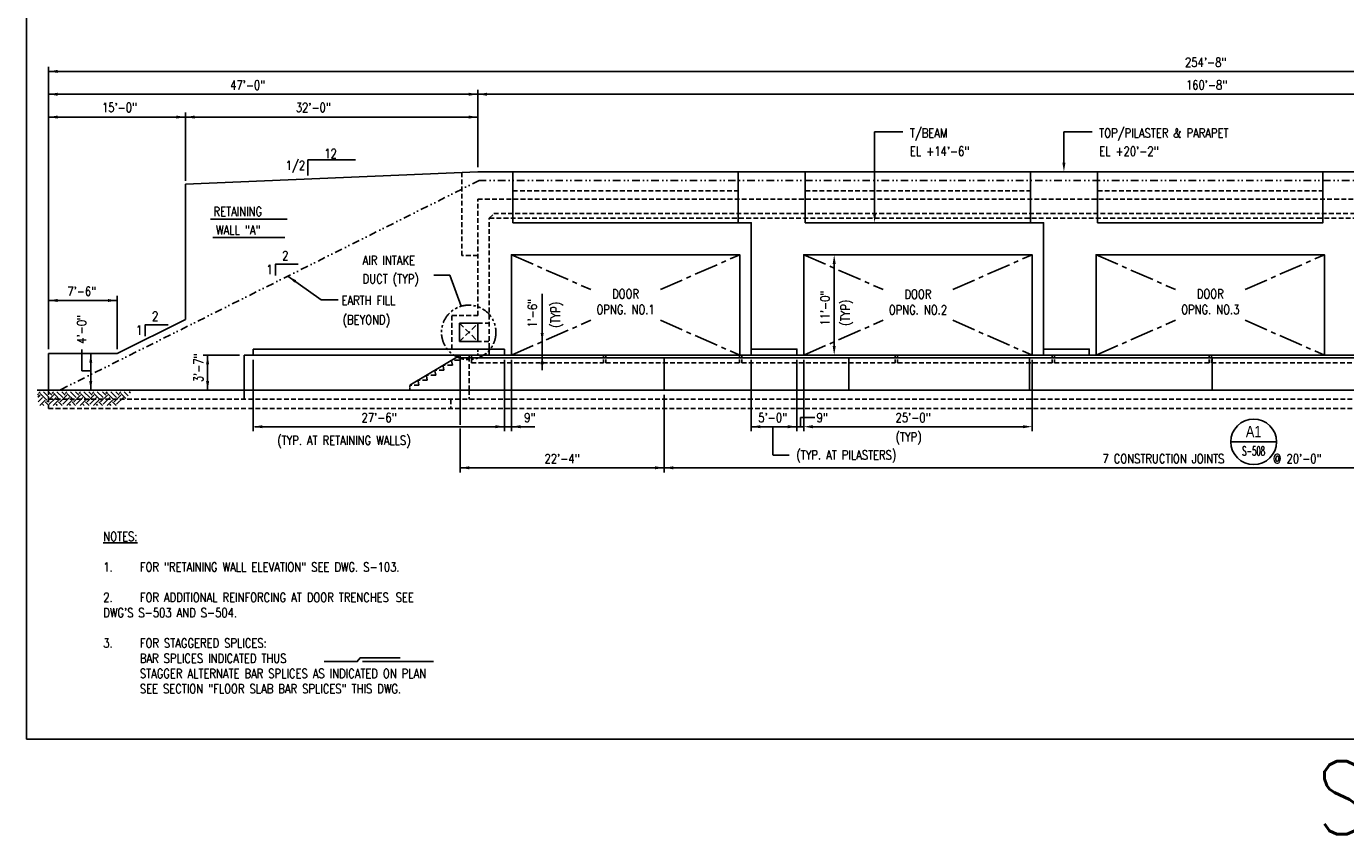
# Model space of a CAD drawing. Header units: inches. Extents: x -9715 to 32893, y -15613 to -1138.
# Tile 45 of 256: x 3448 to 5180, y -9673 to -8610. Entities that reach past the tile are written whole.
import ezdxf
from ezdxf.enums import TextEntityAlignment as Align

# ---------------------------------------------------------------- set-up
doc = ezdxf.new("R2010")
doc.units = ezdxf.units.IN
doc.header["$MEASUREMENT"] = 0
for name, pattern in [('CENTER', [2, 1.25, -0.25, 0.25, -0.25]), ('DASHED', [0.75, 0.5, -0.25]), ('DIVIDE2', [0.625, 0.25, -0.125, 0, -0.125, 0, -0.125]), ('HIDDEN', [0.375, 0.25, -0.125]), ('PHANTOM4', [0.625, 0.3125, -0.0625, 0.0625, -0.0625, 0.0625, -0.0625])]:
    doc.linetypes.add(name, pattern=pattern)
doc.layers.get('0').update_dxf_attribs({"color": 252})
doc.layers.get('DEFPOINTS').update_dxf_attribs({"color": 11})
for name, color, linetype in [('S-ANNO-DIMS', 2, 'Continuous'), ('S-ANNO-SYMB', 2, 'Continuous'), ('S-ANNO-TEXT', 2, 'Continuous'), ('S-FNDN', 7, 'Continuous'), ('S-FNDN-FTNG-REBAR', 5, 'Continuous'), ('S1', 2, 'Continuous'), ('S5', 1, 'Continuous'), ('S6', 1, 'Continuous'), ('S7', 2, 'Continuous')]:
    doc.layers.add(name, color=color, linetype=linetype)
doc.styles.add('125', font='romans.shx', dxfattribs={"width": 0.8, "height": 2})
doc.styles.add('ROMANS', font='ROMANS.shx', dxfattribs={"width": 0.8})
doc.styles.get("Standard").update_dxf_attribs({"font": 'romans.shx', "width": 0.8})
doc.styles.add('TITTEXTL', font='swiss.ttf', dxfattribs={"width": 0.8})
doc.dimstyles.new('SX-FRAC', dxfattribs={"dimtxt": 12, "dimasz": 12, "dimexe": 6, "dimexo": 6, "dimgap": 0.09375, "dimtad": 1, "dimdec": 4, "dimzin": 3, "dimdsep": 46, "dimtxsty": 'Standard', "dimcen": 0.09375, "dimclrd": 1, "dimclre": 1, "dimclrt": 3, "dimadec": 0, "dimazin": 0, "dimtfac": 1, "dimtdec": 4, "dimtix": 1, "dimtofl": 0, "dimtmove": 2, "dimatfit": 3, "dimfxl": 1, "dimtvp": 0.5, "dimtolj": 1, "dimtzin": 3, "dimarcsym": 0})

# ---------------------------------------------------------------- blocks, each defined once
blk = doc.blocks.new('*X690')
at = {"color": 0}
for p, q in [((265.2, 563.5), (264.1, 564.6)), ((264.4, 560.5), (267.4, 563.5)), ((265, 554.4), (270.7, 560.2)), ((265.2, 565.7), (267.3, 567.9)), ((267, 549.9), (274, 556.8)), ((276.2, 556.8), (267.4, 565.7)), ((279.5, 560.2), (271.8, 567.9)), ((278.8, 549.9), (274, 554.6)), ((276.2, 554.6), (285.1, 563.5)), ((282.8, 563.5), (278.5, 567.9)), ((279.5, 551.3), (286.7, 558.5)), ((282.8, 565.7), (285, 567.9)), ((286.7, 564), (285.1, 565.7)), ((293.9, 556.8), (286.7, 564)), ((286.7, 558.5), (288.4, 560.2)), ((286.7, 551.9), (291.7, 556.8)), ((297.2, 560.2), (289.5, 567.9)), ((296.5, 549.9), (291.7, 554.6)), ((293.9, 554.6), (302.7, 563.5)), ((300.5, 563.5), (296.1, 567.9)), ((297.2, 551.3), (306, 560.2)), ((300.5, 565.7), (302.7, 567.9)), ((302.4, 549.9), (309.4, 556.8)), ((311.6, 556.8), (302.7, 565.7)), ((314.9, 560.2), (307.2, 567.9)), ((314.1, 549.9), (309.4, 554.6)), ((311.6, 554.6), (320.4, 563.5)), ((318.2, 563.5), (313.8, 567.9)), ((314.9, 551.3), (323.7, 560.2)), ((318.2, 565.7), (320.4, 567.9)), ((320.1, 549.9), (327, 556.8)), ((329.2, 556.8), (320.4, 565.7)), ((332.6, 560.2), (324.9, 567.9)), ((331.8, 549.9), (327, 554.6)), ((329.2, 554.6), (338.1, 563.5)), ((335.9, 563.5), (331.5, 567.9)), ((332.6, 551.3), (341.4, 560.2)), ((335.9, 565.7), (338.1, 567.9)), ((337.7, 549.9), (344.7, 556.8)), ((346.9, 556.8), (338.1, 565.7)), ((350.2, 560.2), (342.5, 567.9)), ((349.5, 549.9), (344.7, 554.6)), ((346.9, 554.6), (355.8, 563.5)), ((353.6, 563.5), (349.2, 567.9)), ((350.2, 551.3), (359.1, 560.2)), ((353.6, 565.7), (355.7, 567.9)), ((355.4, 549.9), (362.4, 556.8)), ((364.6, 556.8), (355.8, 565.7)), ((367.9, 560.2), (360.2, 567.9)), ((367.2, 549.9), (362.4, 554.6)), ((364.6, 554.6), (373.4, 563.5)), ((371.2, 563.5), (366.8, 567.9)), ((367.9, 551.3), (376.8, 560.2)), ((371.2, 565.7), (373.4, 567.9)), ((380.2, 558.9), (373.4, 565.7)), ((383.2, 562.6), (377.9, 567.9)), ((386.1, 566.3), (384.5, 567.9)), ((272.2, 549.9), (270.7, 551.3)), ((284.7, 549.9), (286.7, 551.9)), ((289.8, 549.9), (288.4, 551.3)), ((307.5, 549.9), (306, 551.3)), ((325.2, 549.9), (323.7, 551.3)), ((342.9, 549.9), (341.4, 551.3)), ((360.5, 549.9), (359.1, 551.3))]:
    blk.add_line(p, q, dxfattribs=at)
blk = doc.blocks.new('Anno_Section_A2')
at = {"color": 0, "linetype": 'ByBlock', "lineweight": -2}
blk.add_line((2.5, 0), (-2.5, 0), dxfattribs=at)
blk.add_circle((0, 0), 2.5, dxfattribs=at)
at = {"color": 0, "linetype": 'ByBlock', "lineweight": -2, "style": 'ROMANS', "width": 0.8}
blk.add_attdef('NUMBER', text='', height=1, dxfattribs=at).set_placement((0, 0.5), align=Align.CENTER)
blk.add_attdef('SHEET', text='', height=0.75, dxfattribs=at).set_placement((0, -0.5), align=Align.TOP_CENTER)

msp = doc.modelspace()

# ---------------------------------------------------------------- linework, layer by layer
at = {"layer": 'DEFPOINTS'}
msp.add_lwpolyline([(3447.57573, -9546.81484), (6573.42378, -9546.81484), (6573.42378, -7578.81484), (3447.57573, -7578.81484)], close=True, dxfattribs=at)
at = {"layer": 'S-ANNO-DIMS'}
for p, q in [((3689.32445, -8863.27599), (3790.32257, -8863.27599)), ((3692.61026, -8887.55461), (3787.03676, -8887.55461))]:
    msp.add_line(p, q, dxfattribs=at)
at = {"layer": 'S-ANNO-TEXT'}
for p, q in [((3817.13725, -8806.07703), (3817.13725, -8785.53758)), ((3817.13725, -8785.53758), (3879.90256, -8785.53758))]:
    msp.add_line(p, q, dxfattribs=at)
at = {"layer": 'S-FNDN', "color": 2, "linetype": 'DASHED'}
for p, q in [((3733.60844, -9088.14245), (3733.60844, -9100.14245)), ((4017.16374, -9088.14245), (4017.16374, -9100.14245))]:
    msp.add_line(p, q, dxfattribs=at)
at = {"layer": 'S-FNDN-FTNG-REBAR', "color": 5}
msp.add_line((3888.95213, -9444.56761), (3982.20576, -9444.56761), dxfattribs=at)
msp.add_lwpolyline([(3838.84533, -9444.81326), (3882.08614, -9444.81326), (3885.85904, -9439.87576), (3938.54569, -9439.87576)], dxfattribs=at)
at = {"layer": 'S1', "color": 3}
for p, q in [((4040.60844, -8801.26478), (3656.60844, -8817.22478)), ((4040.60844, -8801.26478), (5968.60844, -8801.26478)), ((3656.60844, -8995.14245), (3656.60844, -8817.22478)), ((3566.60844, -9040.14245), (3656.60844, -8995.14245)), ((3476.60844, -9088.14245), (3476.60844, -9040.14245)), ((3476.60844, -9040.14245), (3566.60844, -9040.14245)), ((4017.16374, -9042.14245), (3733.60844, -9042.14245)), ((3733.60844, -9042.14245), (3733.60844, -9088.14245)), ((3745.60844, -9042.14245), (3745.60844, -9034.14245)), ((4017.16374, -9042.14245), (3951.16374, -9081.57103)), ((4017.16374, -9042.14245), (4017.16374, -9088.14245)), ((4029.16374, -9042.14245), (4029.16374, -9045.64245)), ((4032.16374, -9042.14245), (4032.16374, -9045.64245)), ((4075.60844, -9042.14245), (4075.60844, -9034.14245)), ((4205.7399, -9042.14245), (4205.7399, -9045.64245)), ((4208.7399, -9042.14245), (4208.7399, -9045.64245)), ((4384.19279, -9042.14245), (4384.19279, -9045.64245)), ((4387.19279, -9042.14245), (4387.19279, -9045.64245)), ((4588.90657, -9042.14245), (4588.90657, -9045.64245)), ((4591.90657, -9042.14245), (4591.90657, -9045.64245)), ((4795.07324, -9042.14245), (4795.07324, -9045.64245)), ((4798.07324, -9042.14245), (4798.07324, -9045.64245)), ((5001.2399, -9042.14245), (5001.2399, -9045.64245)), ((5004.2399, -9042.14245), (5004.2399, -9045.64245)), ((4285.16374, -9045.64245), (4285.16374, -9088.14245)), ((4527.75709, -9045.64245), (4527.75709, -9088.14245)), ((4765.16374, -9045.64245), (4765.16374, -9088.14245)), ((5005.16374, -9045.64245), (5005.16374, -9088.14245))]:
    msp.add_line(p, q, dxfattribs=at)
at = {"layer": 'S1', "color": 1, "linetype": 'DIVIDE2', "ltscale": 40}
for p, q in [((4042.4315, -8812.56498), (3491.27654, -9088.14245)), ((5966.78538, -8812.56498), (4042.4315, -8812.56498))]:
    msp.add_line(p, q, dxfattribs=at)
at = {"layer": 'S1', "color": 2, "linetype": 'HIDDEN', "ltscale": 25}
for p, q in [((4040.60844, -8990.14245), (4040.60844, -8837.14245)), ((4055.60844, -8862.14245), (4061.60844, -8856.14245)), ((4055.60844, -9042.14245), (4055.60844, -8862.14245)), ((4061.60844, -8856.14245), (5947.60844, -8856.14245)), ((4006.60844, -9034.14245), (4006.60844, -8990.14245)), ((4040.60844, -9000.14245), (4055.60844, -9000.14245)), ((4054.91901, -9024.14245), (4040.60844, -9024.14245)), ((4029.16374, -9088.14245), (4029.16374, -9045.64245)), ((3476.60844, -9088.14245), (3476.60844, -9112.14245)), ((4029.16374, -9088.14245), (4029.16374, -9100.14245)), ((3476.60844, -9100.14245), (6532.60844, -9100.14245)), ((3476.60844, -9112.14245), (6532.60844, -9112.14245)), ((4005.16374, -9100.14245), (4005.16374, -9112.14245))]:
    msp.add_line(p, q, dxfattribs=at)
at = {"layer": 'S1', "color": 2, "linetype": 'HIDDEN', "ltscale": 15}
msp.add_line((4040.60844, -9034.14245), (4040.60844, -9042.14245), dxfattribs=at)
at = {"layer": 'S1', "color": 2}
msp.add_line((3461.7021, -9088.14245), (6538.63416, -9088.14245), dxfattribs=at)
at = {"layer": 'S1', "color": 3, "linetype": 'HIDDEN'}
msp.add_line((3951.16374, -9081.57103), (3951.16374, -9088.14245), dxfattribs=at)
at = {"layer": 'S1', "color": 2, "linetype": 'HIDDEN', "ltscale": 25}
for points in [[(4040.60844, -8911.26478), (4019.60844, -8911.26478), (4019.60844, -8802.18016)], [(5968.60844, -8837.14245), (4040.60844, -8837.14245)], [(4086.60844, -8826.26478), (4382.60844, -8826.26478)], [(4470.60844, -8826.26478), (4766.60844, -8826.26478)], [(4854.60844, -8826.26478), (5150.60844, -8826.26478)], [(4055.60844, -8862.14245), (5953.60844, -8862.14245)], [(4006.60844, -8990.14245), (4040.60844, -8990.14245)], [(4016.16374, -9048.71388), (4006.16374, -9048.71388), (4006.16374, -9049.71388), (4007.10163, -9055.28531), (3995.16374, -9055.28531), (3995.16374, -9056.28531), (3996.04884, -9061.85674), (3984.16374, -9061.85674), (3984.16374, -9062.85674), (3985.18548, -9068.42817), (3973.16374, -9068.42817), (3973.16374, -9069.42817), (3974.16374, -9074.9996), (3962.16374, -9074.9996), (3962.16374, -9075.9996), (3963.16374, -9081.57103), (3951.16374, -9081.57103)], [(4032.16374, -9047.64245), (4032.16374, -9052.14245), (4205.7399, -9052.14245), (4205.7399, -9047.64245)], [(4208.7399, -9047.64245), (4208.7399, -9052.14245), (4384.19279, -9052.14245), (4384.19279, -9047.64245)], [(4387.19279, -9047.64245), (4387.19279, -9052.14245), (4588.90657, -9052.14245), (4588.90657, -9047.64245)], [(4591.90657, -9047.64245), (4591.90657, -9052.14245), (4795.07324, -9052.14245), (4795.07324, -9047.64245)], [(4798.07324, -9047.64245), (4798.07324, -9052.14245), (5001.2399, -9052.14245), (5001.2399, -9047.64245)], [(5004.2399, -9047.64245), (5004.2399, -9052.14245), (5207.40657, -9052.14245), (5207.40657, -9047.64245)]]:
    msp.add_lwpolyline(points, dxfattribs=at)
at = {"layer": 'S1', "color": 3}
for points in [[(4399.60844, -9042.14245), (4399.60844, -8868.14245), (4086.60844, -8868.14245), (4086.60844, -8801.26478)], [(4382.60844, -8868.14245), (4382.60844, -8801.26478)], [(4783.60844, -9042.14245), (4783.60844, -8868.14245), (4470.60844, -8868.14245), (4470.60844, -8801.26478)], [(4766.60844, -8868.14245), (4766.60844, -8801.26478)], [(5150.60844, -8801.26478), (5150.60844, -8868.14245), (4854.60844, -8868.14245), (4854.60844, -8801.26478)], [(4084.60844, -9042.14245), (4084.60844, -8910.14245), (4384.60844, -8910.14245), (4384.60844, -9042.14245)], [(4468.60844, -9042.14245), (4468.60844, -8910.14245), (4768.60844, -8910.14245), (4768.60844, -9042.14245)], [(4852.60844, -9042.14245), (4852.60844, -8910.14245), (5152.60844, -8910.14245), (5152.60844, -9042.14245)], [(3745.60844, -9034.14245), (4075.60844, -9034.14245)], [(4017.16374, -9042.14245), (5992.60844, -9042.14245)], [(4399.60844, -9034.14245), (4459.60844, -9034.14245), (4459.60844, -9042.14245)], [(4783.60844, -9034.14245), (4843.60844, -9034.14245), (4843.60844, -9042.14245)], [(4017.16374, -9045.64245), (5992.60844, -9045.64245)]]:
    msp.add_lwpolyline(points, dxfattribs=at)
at = {"layer": 'S1', "color": 1, "linetype": 'CENTER', "ltscale": 25}
for points in [[(4084.60844, -8910.14245), (4188.87589, -8956.02013)], [(4280.341, -8956.02013), (4384.60844, -8910.14245)], [(4468.60844, -8910.14245), (4572.87589, -8956.02013)], [(4664.341, -8956.02013), (4768.60844, -8910.14245)], [(4852.60844, -8910.14245), (4956.87589, -8956.02013)], [(5048.341, -8956.02013), (5152.60844, -8910.14245)], [(4084.60844, -9042.14245), (4188.87589, -8996.26478)], [(4280.341, -8996.26478), (4384.60844, -9042.14245)], [(4468.60844, -9042.14245), (4572.87589, -8996.26478)], [(4664.341, -8996.26478), (4768.60844, -9042.14245)], [(4852.60844, -9042.14245), (4956.87589, -8996.26478)], [(5048.341, -8996.26478), (5152.60844, -9042.14245)]]:
    msp.add_lwpolyline(points, dxfattribs=at)
at = {"layer": 'S1', "color": 1, "linetype": 'DASHED', "ltscale": 15}
for points in [[(4016.60844, -9000.14245), (4040.60844, -9024.14245)], [(4016.60844, -9024.14245), (4040.60844, -9000.14245)]]:
    msp.add_lwpolyline(points, dxfattribs=at)
at = {"layer": 'S1', "color": 3}
msp.add_lwpolyline([(4016.60844, -9024.14245), (4040.60844, -9024.14245), (4040.60844, -9000.14245), (4016.60844, -9000.14245)], close=True, dxfattribs=at)
at = {"layer": 'S5'}
for p, q in [((3476.60844, -9034.14245), (3476.60844, -8663.26478)), ((3476.60844, -8669.26478), (6532.60844, -8669.26478)), ((4040.60844, -8795.26478), (4040.60844, -8693.26478)), ((3476.60844, -8699.26478), (6532.60844, -8699.26478)), ((3476.60844, -8729.26478), (3656.60844, -8729.26478)), ((3656.60844, -8812.99122), (3656.60844, -8723.26478)), ((3656.60844, -8729.26478), (4040.60844, -8729.26478)), ((4508.60844, -9030.14245), (4508.60844, -8922.14245)), ((3476.60844, -8970.25731), (3566.60844, -8970.25731)), ((3566.60844, -9034.14245), (3566.60844, -8964.25731)), ((4125.07155, -8961.31201), (4125.07155, -9062.02535)), ((3520.37745, -9062.5308), (3520.37745, -9034.47654)), ((3532.12191, -9088.14245), (3532.12191, -9040.14245)), ((3727.60844, -9042.14245), (3679.60844, -9042.14245)), ((3685.60844, -9042.14245), (3685.60844, -9088.14245)), ((3745.60844, -9048.14245), (3745.60844, -9142.14245)), ((4075.60844, -9048.14245), (4075.60844, -9142.14245)), ((4084.60844, -9048.14245), (4084.60844, -9142.14245)), ((4399.60844, -9048.14245), (4399.60844, -9142.14245)), ((4459.60844, -9048.14245), (4459.60844, -9142.14245)), ((4468.60844, -9048.14245), (4468.60844, -9142.14245)), ((4768.60844, -9048.14245), (4768.60844, -9142.14245)), ((3520.37745, -9062.5308), (3532.12191, -9062.5308)), ((4464.41269, -9123.89912), (4464.41269, -9136.14245)), ((4483.39748, -9123.89912), (4464.41269, -9123.89912)), ((4115.2113, -9136.14245), (3747.60844, -9136.14245)), ((4468.60844, -9136.14245), (4399.60844, -9136.14245)), ((4756.60844, -9136.14245), (4480.60844, -9136.14245))]:
    msp.add_line(p, q, dxfattribs=at)
at = {"layer": 'S5', "linetype": 'DASHED'}
msp.add_line((4065.22562, -9042.14245), (4065.22562, -9042.14245), dxfattribs=at)
at = {"layer": 'S5', "color": 1}
for p, q in [((4017.16374, -9094.14245), (4017.16374, -9133.66813)), ((4285.16374, -9094.14245), (4285.16374, -9196.14245)), ((4017.16374, -9138.3758), (4017.16374, -9196.14245)), ((4428.0974, -9136.14245), (4428.0974, -9173.70461)), ((4449.62739, -9173.70461), (4428.55422, -9173.70461)), ((4017.16374, -9190.14245), (5992.60844, -9190.14245))]:
    msp.add_line(p, q, dxfattribs=at)
for points in [[(3488.60844, -8671.26478), (3488.60844, -8667.26478), (3476.60844, -8669.26478)], [(3488.60844, -8701.26478), (3488.60844, -8697.26478), (3476.60844, -8699.26478)], [(4028.60844, -8701.26478), (4028.60844, -8697.26478), (4040.60844, -8699.26478)], [(4052.60844, -8701.26478), (4052.60844, -8697.26478), (4040.60844, -8699.26478)], [(3488.60844, -8731.26478), (3488.60844, -8727.26478), (3476.60844, -8729.26478)], [(3644.60844, -8731.26478), (3644.60844, -8727.26478), (3656.60844, -8729.26478)], [(3668.60844, -8731.26478), (3668.60844, -8727.26478), (3656.60844, -8729.26478)], [(4028.60844, -8731.26478), (4028.60844, -8727.26478), (4040.60844, -8729.26478)], [(3488.60844, -8972.25731), (3488.60844, -8968.25731), (3476.60844, -8970.25731)], [(3554.60844, -8972.25731), (3554.60844, -8968.25731), (3566.60844, -8970.25731)], [(3534.12191, -9052.14245), (3530.12191, -9052.14245), (3532.12191, -9040.14245)], [(3683.60844, -9054.14245), (3687.60844, -9054.14245), (3685.60844, -9042.14245)], [(3534.12191, -9076.14245), (3530.12191, -9076.14245), (3532.12191, -9088.14245)], [(3687.60844, -9076.14245), (3683.60844, -9076.14245), (3685.60844, -9088.14245)]]:
    msp.add_solid(points, dxfattribs=at)
at = {"layer": 'S5'}
for points in [[(4510.60844, -8922.14245), (4506.60844, -8922.14245), (4508.60844, -8910.14245)], [(4510.60844, -9030.14245), (4506.60844, -9030.14245), (4508.60844, -9042.14245)], [(3757.60844, -9138.14245), (3757.60844, -9134.14245), (3745.60844, -9136.14245)], [(4063.60844, -9138.14245), (4063.60844, -9134.14245), (4075.60844, -9136.14245)], [(4096.60844, -9138.14245), (4096.60844, -9134.14245), (4084.60844, -9136.14245)], [(4411.60844, -9138.14245), (4411.60844, -9134.14245), (4399.60844, -9136.14245)], [(4447.60844, -9138.14245), (4447.60844, -9134.14245), (4459.60844, -9136.14245)], [(4480.60844, -9138.14245), (4480.60844, -9134.14245), (4468.60844, -9136.14245)], [(4756.60844, -9138.14245), (4756.60844, -9134.14245), (4768.60844, -9136.14245)]]:
    msp.add_solid(points, dxfattribs=at)
at = {"layer": 'S5', "linetype": 'DASHED'}
for points in [[(4123.07155, -9012.79786), (4127.07155, -9012.79786), (4125.07155, -9024.79786)], [(4123.07155, -9054.14245), (4127.07155, -9054.14245), (4125.07155, -9042.14245)]]:
    msp.add_solid(points, dxfattribs=at)
at = {"layer": 'S7', "color": 1}
for p, q in [((4561.70135, -8748.73549), (4598.96116, -8748.73549)), ((4561.70135, -8856.18944), (4561.70135, -8748.73549)), ((4810.33401, -8789.26478), (4810.33401, -8748.73549)), ((4810.33401, -8748.73549), (4847.59382, -8748.73549)), ((4003.92397, -8936.94121), (3982.6209, -8936.94121)), ((4018.62597, -8977.79561), (4003.92397, -8936.94121))]:
    msp.add_line(p, q, dxfattribs=at)
for points in [[(3804.60844, -8922.57004), (3774.60844, -8922.57004), (3774.60844, -8937.57004)], [(3633.59892, -9002.22941), (3603.59892, -9002.22941), (3603.59892, -9017.22941)]]:
    msp.add_lwpolyline(points, dxfattribs=at)
at = {"layer": 'S7', "color": 1, "linetype": 'PHANTOM4', "ltscale": 50}
msp.add_circle((4028.60844, -9012.14245), 35.76808, dxfattribs=at)
at = {"layer": 'S7', "color": 1}
for points in [[(4812.33401, -8789.26478), (4808.33401, -8789.26478), (4810.33401, -8801.26478)], [(4563.70135, -8856.18944), (4559.70135, -8856.18944), (4561.70135, -8868.18944)], [(4029.16374, -9192.14245), (4029.16374, -9188.14245), (4017.16374, -9190.14245)], [(4273.16374, -9192.14245), (4273.16374, -9188.14245), (4285.16374, -9190.14245)], [(4297.16374, -9192.14245), (4297.16374, -9188.14245), (4285.16374, -9190.14245)]]:
    msp.add_solid(points, dxfattribs=at)

# ---------------------------------------------------------------- block references
at = {"layer": 'S-ANNO-SYMB'}
ref = msp.add_blockref('Anno_Section_A2', (5059.53569, -9156.00753), dxfattribs=dict(at, xscale=12, yscale=12, zscale=11.99999999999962))
ref.add_attrib('NUMBER', 'A1', dxfattribs={"layer": '0', "color": 0, "linetype": 'ByBlock', "lineweight": -2, "height": 15, "style": 'TITTEXTL', "width": 0.796875}).set_placement((5059.53569, -9150.00753, 250), align=Align.CENTER)
ref.add_attrib('SHEET', 'S-508', dxfattribs={"layer": '0', "color": 0, "linetype": 'ByBlock', "lineweight": -2, "height": 12, "style": 'ROMANS', "width": 0.55}).set_placement((5059.53569, -9162.00753, 250), align=Align.TOP_CENTER)
at = {"layer": 'S6', "color": 1}
msp.add_blockref('*X690', (3198.17541, -9658.00402), dxfattribs=at)

# ---------------------------------------------------------------- texts
at = {"insert": (5142.57877, -9575.77073), "char_height": 96, "width": 528, "attachment_point": 1}
msp.add_mtext('S-102', dxfattribs=at)
at = {"layer": 'S-ANNO-DIMS', "style": '125', "width": 0.8}
for s, p in [('254\'-8"', (4969.46558, -8663.27123)), ('47\'-0"', (3715.22823, -8693.28026)), ('160\'-8"', (4970.60844, -8692.99561)), ('15\'-0"', (3546.79966, -8722.69521)), ('32\'-0"', (3801.42987, -8722.69521)), ('T/BEAM', (4607.97579, -8756.26478)), ('TOP/PILASTER & PARAPET', (4856.60844, -8756.26478)), ('EL +14\'-6"', (4607.97579, -8780.10364)), ('EL +20\'-2"', (4856.60844, -8780.10364)), ('RETAINING', (3693.37074, -8859.29417)), ('WALL "A"', (3696.65655, -8883.63991)), ('2', (3783.60844, -8917.26393)), ('1', (3762.60844, -8935.57004)), ('AIR INTAKE', (3889.2772, -8923.48057)), ('DUCT (TYP)', (3889.2772, -8947.82631)), ('7\'-6"', (3501.4163, -8964.25731)), ('EARTH FILL', (3861.39302, -8976.05219)), ('2', (3612.59892, -8996.9233)), ('(BEYOND)', (3862.96976, -9001.62362)), ('1', (3591.59892, -9015.22941)), ('27\'-6"', (3887.83413, -9130.14245)), ('9"', (4101.51539, -9130.14245)), ('5\'-0"', (4408.89945, -9130.14245)), ('9"', (4485.51539, -9130.14245)), ('25\'-0"', (4589.17987, -9130.14245)), ('(TYP. AT RETAINING WALLS)', (3777.00476, -9160.1201)), ('(TYP)', (4589.23275, -9155.71592)), ('(TYP. AT PILASTERS)', (4458.8429, -9179.26113))]:
    msp.add_text(s, height=12, dxfattribs=at).set_placement(p)
for s, p in [('DOOR', (4234.60844, -8961.59725)), ('DOOR', (4618.60844, -8962.056)), ('DOOR', (5002.60844, -8961.59725)), ('OPNG. NO.1', (4234.60844, -8982.16868)), ('OPNG. NO.2', (4618.60844, -8982.62742)), ('OPNG. NO.3', (5002.60844, -8982.16868))]:
    msp.add_text(s, height=12, dxfattribs=at).set_placement(p, align=Align.MIDDLE)
for s, p in [('(TYP)', (4148.62628, -9006.0145)), ('11\'-0"', (4502.60844, -9003.28531)), ('(TYP)', (4529.2192, -9003.28531)), ('1\'-6"', (4118.23426, -9006.0145)), ('4\'-0"', (3526.12191, -9027.11342))]:
    msp.add_text(s, height=12, rotation=90, dxfattribs=at).set_placement(p)
msp.add_text('3\'-7"', height=12, rotation=90, dxfattribs=at).set_placement((3679.60844, -9058.67667), align=Align.CENTER)
for s, p in [('22\'-4"', (4151.16374, -9184.14245)), ('7 CONSTRUCTION JOINTS       @ 20\'-0"', (5004.88609, -9184.14245))]:
    msp.add_text(s, height=12, dxfattribs=at).set_placement(p, align=Align.CENTER)
at = {"layer": 'S-ANNO-TEXT', "char_height": 12, "style": '125'}
for s, insert, width, attachment_point in [('12', (3847.17443, -8771.04901), 81.8285714, 2), ('1/2', (3800.98981, -8786.70491), 81.8285714, 2), ('{\\LNOTES:} \\P\\P1.^IFOR "RETAINING WALL ELEVATION" SEE DWG. S-103. \\P\\P2.^IFOR ADDITIONAL REINFORCING AT DOOR TRENCHES ^ISEE DWG\'S S-503 AND S-504. \\P\\P3.^IFOR STAGGERED SPLICES: \\P^IBAR SPLICES INDICATED THUS \\P^ISTAGGER ALTERNATE BAR SPLICES AS INDICATED ON PLAN \\P^ISEE SECTION "FLOOR SLAB BAR SPLICES" THIS DWG.', (3548.60844, -9274.43606), 485.3442084, 1)]:
    msp.add_mtext(s, dxfattribs=dict(at, insert=insert, width=width, attachment_point=attachment_point))

# ---------------------------------------------------------------- leaders
msp.add_leader([(3791.02076, -8938.27035), (3834.85928, -8969.41603), (3856.99781, -8969.41603)], dimstyle='SX-FRAC', override={"dimgap": 0.09375, "dimtad": 0})

doc.saveas('drawing.dxf')
